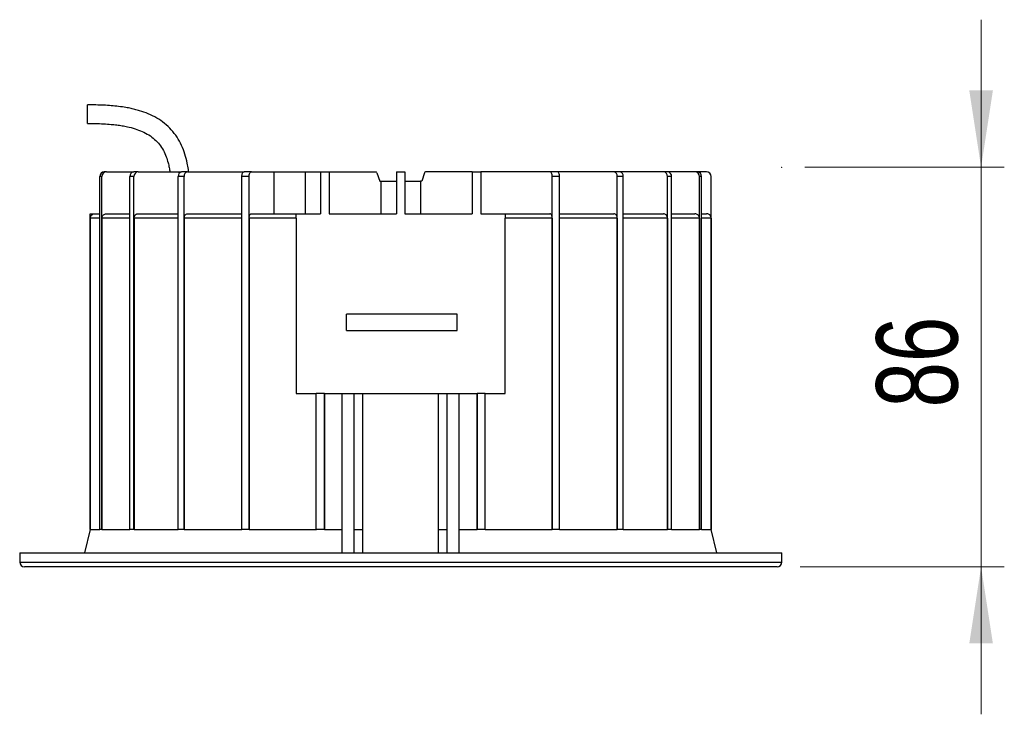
# Model space of a CAD drawing. Header units: millimetres. Extents: x 63 to 107, y 22 to 133.
# Tile 2 of 3: x 63 to 105, y 64 to 94. Entities that reach past the tile are written whole.
import ezdxf

# ---------------------------------------------------------------- set-up
doc = ezdxf.new("R2010")
doc.units = ezdxf.units.MM
doc.header["$PDSIZE"] = -1
doc.styles.add('SLDTEXTSTYLE0', font='TXT', dxfattribs={"width": 0.75})
doc.dimstyles.new('SLDDIMSTYLE0', dxfattribs={"dimtxt": 3.5, "dimasz": 3.302, "dimexe": 0, "dimexo": 0.0625, "dimgap": 0.875, "dimtad": 1, "dimlfac": 5, "dimrnd": 1e-09, "dimzin": 12, "dimdsep": 46, "dimtxsty": 'SLDTEXTSTYLE0', "dimsah": 1, "dimcen": 0.09, "dimadec": 0, "dimazin": 3, "dimtfac": 1, "dimtmove": 0, "dimatfit": 0, "dimfxl": 0, "dimfrac": 2, "dimtolj": 1, "dimtzin": 12, "dimarcsym": 0})

# ---------------------------------------------------------------- blocks, each defined once
blk = doc.blocks.new('_D')
at = {"color": 7, "linetype": 'Continuous', "lineweight": 18}
for p, q in [((104.46, 87.763), (104.46, 94.113)), ((96.876, 87.763), (105.46, 87.763)), ((104.46, 87.763), (104.46, 70.563)), ((96.679, 70.563), (105.46, 70.563)), ((104.46, 70.563), (104.46, 64.213))]:
    blk.add_line(p, q, dxfattribs=at)
for points in [[(104.46, 87.763), (104.968, 91.065), (103.952, 91.065)], [(104.46, 70.563), (103.952, 67.261), (104.968, 67.261)]]:
    blk.add_solid(points, dxfattribs=at)
at = {"color": 7, "linetype": 'Continuous', "lineweight": 18, "insert": (99.948, 77.422), "char_height": 3.5, "attachment_point": 1, "rotation": 90, "style": 'SLDTEXTSTYLE0'}
blk.add_mtext('86', dxfattribs=at)

msp = doc.modelspace()

# ---------------------------------------------------------------- linework, layer by layer
at = {"color": 7, "linetype": 'Continuous', "lineweight": 25}
for p, q in [((66.0028, 89.6431), (66.0028, 90.4431)), ((66.527, 72.1627), (66.527, 87.3627)), ((66.6201, 87.3627), (66.527, 87.3627)), ((66.6201, 72.1627), (66.6201, 87.3627)), ((66.8133, 87.5627), (66.7201, 87.5627)), ((66.8133, 87.5627), (67.9915, 87.5627)), ((67.8183, 72.1627), (67.8183, 87.3627)), ((67.9983, 87.3627), (67.8183, 87.3627)), ((68.1715, 87.5627), (67.9915, 87.5627)), ((67.9983, 72.1627), (67.9983, 87.3627)), ((68.1715, 87.5627), (70.0457, 87.5627)), ((70.1589, 87.3627), (69.9043, 87.3627)), ((69.9043, 72.1627), (69.9043, 87.3627)), ((70.3003, 87.5627), (70.0457, 87.5627)), ((70.1589, 72.1627), (70.1589, 87.3627)), ((70.3003, 87.5627), (72.7428, 87.5627)), ((72.9546, 87.3627), (72.6428, 87.3627)), ((72.6428, 72.1627), (72.6428, 87.3627)), ((73.0546, 87.5627), (72.7428, 87.5627)), ((72.9546, 72.1627), (72.9546, 87.3627)), ((73.0546, 87.5627), (74.0362, 87.5627)), ((74.0362, 85.7627), (74.0362, 87.5627)), ((74.0362, 87.5627), (75.374, 87.5627)), ((75.374, 85.7627), (75.374, 87.5627)), ((75.374, 87.5627), (76.0244, 87.5627)), ((76.0244, 87.5627), (76.0244, 85.7627)), ((76.0244, 87.5627), (76.3971, 87.5627)), ((76.3971, 87.5627), (76.3971, 85.7627)), ((76.3971, 87.5627), (78.4177, 87.5627)), ((78.4482, 87.5242), (78.5763, 87.1627)), ((79.2991, 87.5627), (79.2991, 85.7627)), ((79.2991, 87.5627), (79.6591, 87.5627)), ((79.6591, 87.5627), (79.6591, 85.7627)), ((80.51, 87.5242), (80.3819, 87.1627)), ((82.5611, 87.5627), (80.5405, 87.5627)), ((82.5611, 87.5627), (82.5611, 85.7627)), ((82.5611, 87.5627), (82.9338, 87.5627)), ((82.9338, 87.5627), (82.9338, 85.7627)), ((85.9036, 87.5627), (82.9338, 87.5627)), ((86.2154, 87.5627), (85.9036, 87.5627)), ((86.0036, 72.1627), (86.0036, 87.3627)), ((86.3154, 87.3627), (86.0036, 87.3627)), ((88.6579, 87.5627), (86.2154, 87.5627)), ((86.3154, 72.1627), (86.3154, 87.3627)), ((88.9125, 87.5627), (88.6579, 87.5627)), ((88.7993, 72.1627), (88.7993, 87.3627)), ((89.0539, 87.3627), (88.7993, 87.3627)), ((90.7867, 87.5627), (88.9125, 87.5627)), ((89.0539, 72.1627), (89.0539, 87.3627)), ((90.9667, 87.5627), (90.7867, 87.5627)), ((90.9599, 72.1627), (90.9599, 87.3627)), ((91.1399, 87.3627), (90.9599, 87.3627)), ((92.1449, 87.5627), (90.9667, 87.5627)), ((91.1399, 72.1627), (91.1399, 87.3627)), ((92.238, 87.5627), (92.1449, 87.5627)), ((92.6399, 87.5627), (92.238, 87.5627)), ((92.3381, 72.1627), (92.3381, 87.3627)), ((92.4312, 87.3627), (92.3381, 87.3627)), ((92.4312, 72.1627), (92.4312, 87.3627)), ((92.8399, 72.1627), (92.8399, 87.3627)), ((78.5763, 87.1627), (78.6291, 87.1627)), ((78.6291, 87.1627), (78.6291, 85.7627)), ((78.6291, 87.1627), (79.2991, 87.1627)), ((79.6591, 87.1627), (80.3291, 87.1627)), ((80.3291, 87.1627), (80.3291, 85.7627)), ((80.3819, 87.1627), (80.3291, 87.1627)), ((66.1183, 72.1627), (66.1183, 85.7627)), ((66.1183, 85.7627), (66.3195, 85.7627)), ((66.3195, 85.7627), (66.527, 85.7627)), ((66.8145, 85.7627), (67.8183, 85.7627)), ((68.1726, 85.7627), (69.9043, 85.7627)), ((70.3011, 85.7627), (72.6428, 85.7627)), ((73.0552, 85.7627), (74.9791, 85.7627)), ((74.9791, 85.7627), (76.0244, 85.7627)), ((76.3971, 85.7627), (79.2991, 85.7627)), ((79.6591, 85.7627), (82.5611, 85.7627)), ((82.9338, 85.7627), (83.9791, 85.7627)), ((83.9791, 85.7627), (85.903, 85.7627)), ((86.3154, 85.7627), (88.657, 85.7627)), ((89.0539, 85.7627), (90.7856, 85.7627)), ((91.1399, 85.7627), (92.1437, 85.7627)), ((92.4312, 85.7627), (92.6387, 85.7627)), ((66.5281, 85.5627), (66.1195, 85.5627)), ((66.1195, 85.5627), (66.1195, 72.1627)), ((67.8193, 85.5627), (66.6213, 85.5627)), ((66.6213, 85.5627), (66.6213, 72.1627)), ((69.9052, 85.5627), (67.9993, 85.5627)), ((67.9993, 85.5627), (67.9993, 72.1627)), ((72.6434, 85.5627), (70.1597, 85.5627)), ((70.1597, 85.5627), (70.1597, 72.1627)), ((72.9552, 85.5627), (72.9552, 72.1627)), ((74.9791, 85.5627), (72.9552, 85.5627)), ((74.9791, 85.5627), (74.9791, 78.0227)), ((86.003, 85.5627), (83.9791, 85.5627)), ((83.9791, 78.0227), (83.9791, 85.5627)), ((86.003, 85.5627), (86.003, 72.1627)), ((88.7985, 85.5627), (86.3148, 85.5627)), ((88.7985, 85.5627), (88.7985, 72.1627)), ((90.9588, 85.5627), (89.053, 85.5627)), ((90.9588, 85.5627), (90.9588, 72.1627)), ((92.3369, 85.5627), (91.1388, 85.5627)), ((92.3369, 85.5627), (92.3369, 72.1627)), ((92.8387, 85.5627), (92.4301, 85.5627)), ((92.8387, 85.5627), (92.8387, 72.1627)), ((81.9091, 81.4342), (77.1491, 81.4342)), ((77.1491, 81.0852), (77.1491, 81.4342)), ((81.9091, 81.0852), (81.9091, 81.4342)), ((77.1491, 80.7362), (77.1491, 81.0852)), ((81.9091, 80.7362), (81.9091, 81.0852)), ((77.1491, 80.7362), (81.9091, 80.7362)), ((74.9791, 78.0227), (75.8475, 78.0227)), ((75.8472, 72.1627), (75.8472, 78.0227)), ((76.1949, 78.0227), (75.8472, 78.0227)), ((76.1949, 72.1627), (76.1949, 78.0227)), ((76.1952, 78.0227), (76.1949, 78.0227)), ((76.1952, 78.0227), (76.1952, 72.1627)), ((76.1952, 78.0227), (76.9612, 78.0227)), ((76.9612, 71.1627), (76.9612, 78.0227)), ((76.9612, 78.0227), (77.4812, 78.0227)), ((77.4812, 71.1627), (77.4812, 78.0227)), ((77.4812, 78.0227), (77.8491, 78.0227)), ((77.8491, 71.1627), (77.8491, 78.0227)), ((77.8491, 78.0227), (81.1091, 78.0227)), ((81.1091, 71.1627), (81.1091, 78.0227)), ((81.1091, 78.0227), (81.477, 78.0227)), ((81.477, 71.1627), (81.477, 78.0227)), ((81.477, 78.0227), (81.997, 78.0227)), ((81.997, 71.1627), (81.997, 78.0227)), ((81.997, 78.0227), (82.7629, 78.0227)), ((82.7629, 78.0227), (82.7629, 72.1627)), ((82.7629, 78.0227), (82.7633, 78.0227)), ((82.7633, 72.1627), (82.7633, 78.0227)), ((83.111, 78.0227), (82.7633, 78.0227)), ((83.1107, 78.0227), (83.9791, 78.0227)), ((83.111, 72.1627), (83.111, 78.0227)), ((66.1183, 72.1627), (65.869, 71.1627)), ((66.1195, 72.1627), (66.1183, 72.1627)), ((66.1195, 72.1627), (66.5281, 72.1627)), ((66.5735, 72.1627), (66.527, 72.1627)), ((66.6201, 72.1627), (66.5735, 72.1627)), ((66.6213, 72.1627), (66.6201, 72.1627)), ((66.6213, 72.1627), (67.8193, 72.1627)), ((67.9083, 72.1627), (67.8183, 72.1627)), ((67.9983, 72.1627), (67.9083, 72.1627)), ((67.9993, 72.1627), (67.9983, 72.1627)), ((67.9993, 72.1627), (69.9052, 72.1627)), ((70.0316, 72.1627), (69.9043, 72.1627)), ((70.1589, 72.1627), (70.0316, 72.1627)), ((70.1597, 72.1627), (70.1589, 72.1627)), ((70.1597, 72.1627), (72.6434, 72.1627)), ((72.7987, 72.1627), (72.6428, 72.1627)), ((72.9546, 72.1627), (72.7987, 72.1627)), ((72.9552, 72.1627), (72.9546, 72.1627)), ((72.9552, 72.1627), (75.8475, 72.1627)), ((76.0211, 72.1627), (75.8472, 72.1627)), ((76.1949, 72.1627), (76.0211, 72.1627)), ((76.1952, 72.1627), (76.1949, 72.1627)), ((76.1952, 72.1627), (76.9612, 72.1627)), ((77.4812, 72.1627), (77.8491, 72.1627)), ((81.1091, 72.1627), (81.477, 72.1627)), ((81.997, 72.1627), (82.7629, 72.1627)), ((82.7629, 72.1627), (82.7633, 72.1627)), ((82.9371, 72.1627), (82.7633, 72.1627)), ((83.111, 72.1627), (82.9371, 72.1627)), ((83.1107, 72.1627), (86.003, 72.1627)), ((86.003, 72.1627), (86.0036, 72.1627)), ((86.1595, 72.1627), (86.0036, 72.1627)), ((86.3154, 72.1627), (86.1595, 72.1627)), ((86.3148, 72.1627), (88.7985, 72.1627)), ((88.7985, 72.1627), (88.7993, 72.1627)), ((88.9266, 72.1627), (88.7993, 72.1627)), ((89.0539, 72.1627), (88.9266, 72.1627)), ((89.053, 72.1627), (90.9588, 72.1627)), ((90.9588, 72.1627), (90.9599, 72.1627)), ((91.0499, 72.1627), (90.9599, 72.1627)), ((91.1399, 72.1627), (91.0499, 72.1627)), ((91.1388, 72.1627), (92.3369, 72.1627)), ((92.3369, 72.1627), (92.3381, 72.1627)), ((92.3846, 72.1627), (92.3381, 72.1627)), ((92.4312, 72.1627), (92.3846, 72.1627)), ((92.4301, 72.1627), (92.8387, 72.1627)), ((92.8387, 72.1627), (92.8399, 72.1627)), ((93.0892, 71.1627), (92.8399, 72.1627)), ((63.0791, 71.1627), (63.0791, 70.7627)), ((63.0791, 71.1627), (79.4791, 71.1627)), ((79.4791, 71.1627), (95.8791, 71.1627)), ((95.8791, 70.7627), (95.8791, 71.1627)), ((79.4791, 70.5627), (63.2791, 70.5627)), ((95.6791, 70.5627), (79.4791, 70.5627))]:
    msp.add_line(p, q, dxfattribs=at)
at = {"color": 1, "linetype": 'Continuous', "lineweight": 25}
for p, q in [((63.0791, 70.7627), (79.4791, 70.7627)), ((79.4791, 70.7627), (95.8791, 70.7627))]:
    msp.add_line(p, q, dxfattribs=at)
at = {"color": 7, "linetype": 'Continuous', "lineweight": 25, "flags": 128}
for points in [[(72.6428, 87.3627), (72.6447, 87.4018), (72.6504, 87.4393), (72.6597, 87.4739), (72.6721, 87.5042), (72.6873, 87.529), (72.7045, 87.5475), (72.7233, 87.5589), (72.7428, 87.5627)], [(72.9546, 87.3627), (72.9565, 87.4018), (72.9622, 87.4393), (72.9714, 87.4739), (72.9839, 87.5042), (72.999, 87.529), (73.0163, 87.5475), (73.0351, 87.5589), (73.0546, 87.5627)], [(86.0036, 87.3627), (86.0017, 87.4018), (85.996, 87.4393), (85.9868, 87.4739), (85.9743, 87.5042), (85.9592, 87.529), (85.9419, 87.5475), (85.9231, 87.5589), (85.9036, 87.5627)], [(86.3154, 87.3627), (86.3135, 87.4018), (86.3078, 87.4393), (86.2985, 87.4739), (86.2861, 87.5042), (86.2709, 87.529), (86.2537, 87.5475), (86.2349, 87.5589), (86.2154, 87.5627)]]:
    msp.add_lwpolyline(points, dxfattribs=at)
at = {"color": 7, "linetype": 'Continuous', "lineweight": 25}
for centre, radius, start, end in [((66.7236, 87.3661), 0.1967, 91.01019, 180.97576), ((66.8168, 87.3661), 0.1967, 91.01019, 180.97576), ((68.0059, 87.3752), 0.1881, 94.40195, 183.81126), ((68.1859, 87.3752), 0.1881, 94.40195, 183.81126), ((70.0811, 87.3877), 0.1785, 101.42175, 188.04947), ((70.3356, 87.3877), 0.1785, 101.42175, 188.04947), ((78.4009, 87.5181), 0.0477, 7.40204, 69.42216), ((80.5573, 87.5181), 0.0477, 110.57784, 172.59796), ((88.6226, 87.3877), 0.1785, 351.95053, 78.57825), ((88.8771, 87.3877), 0.1785, 351.95053, 78.57825), ((90.7723, 87.3752), 0.1881, 356.18874, 85.59805), ((90.9523, 87.3752), 0.1881, 356.18874, 85.59805), ((92.1414, 87.3661), 0.1967, 359.02424, 88.98981), ((92.2346, 87.3661), 0.1967, 359.02424, 88.98981), ((92.6399, 87.3627), 0.2, 0, 90), ((63.2791, 70.7627), 0.2, 180, 270), ((95.6791, 70.7627), 0.2, 270, 0)]:
    msp.add_arc(centre, radius, start, end, dxfattribs=at)
for points, knots in [([(70.3526, 87.5627), (70.3484, 87.5987), (70.3339, 87.7234), (70.287, 87.9793), (70.1994, 88.3274), (70.0554, 88.7059), (69.8606, 89.0608), (69.6136, 89.3814), (69.3187, 89.6589), (68.9829, 89.8871), (68.6204, 90.0662), (68.2983, 90.1806), (68.0311, 90.2539), (67.8112, 90.3036), (67.5526, 90.3503), (67.2604, 90.3893), (66.9369, 90.4185), (66.6121, 90.436), (66.2978, 90.4432), (66.095, 90.4431), (66.0028, 90.4431)], [0, 0, 0, 0, 0.0185206, 0.0642538, 0.1330259, 0.2020058, 0.2709068, 0.3394774, 0.4083016, 0.4772559, 0.5465318, 0.6146767, 0.6518815, 0.6882766, 0.7300089, 0.7863471, 0.8391023, 0.8962412, 0.9527877, 1, 1, 1, 1]), ([(66.0028, 89.6431), (66.1139, 89.6431), (66.3451, 89.643), (66.6827, 89.6325), (66.991, 89.6115), (67.2545, 89.5836), (67.4874, 89.55), (67.7495, 89.4999), (68.0416, 89.4245), (68.3537, 89.3089), (68.6397, 89.1584), (68.8918, 88.9707), (69.1024, 88.7449), (69.267, 88.491), (69.3864, 88.2236), (69.464, 87.9741), (69.5159, 87.7551), (69.5353, 87.6238), (69.5443, 87.5627)], [0, 0, 0, 0, 0.0723623, 0.1506706, 0.2200153, 0.2736229, 0.3233284, 0.3732939, 0.4474306, 0.5195745, 0.589662, 0.6573183, 0.7233621, 0.7898056, 0.8535155, 0.9135482, 0.9598022, 1, 1, 1, 1]), ([(66.1195, 85.5627), (66.1201, 85.5739), (66.1213, 85.5991), (66.1346, 85.6452), (66.1656, 85.6965), (66.2186, 85.7396), (66.273, 85.7602), (66.3075, 85.7621), (66.3195, 85.7627)], [0, 0, 0, 0, 0.1068842, 0.2411112, 0.4556293, 0.6701469, 0.8846784, 1, 1, 1, 1]), ([(66.6213, 85.5627), (66.6234, 85.5852), (66.6277, 85.6302), (66.661, 85.6901), (66.71, 85.7353), (66.7643, 85.7593), (66.8002, 85.7618), (66.8145, 85.7627)], [0, 0, 0, 0, 0.214543, 0.4292118, 0.6438893, 0.8585853, 1, 1, 1, 1]), ([(67.9993, 85.5627), (67.9998, 85.5738), (68.0007, 85.5963), (68.0083, 85.6289), (68.0202, 85.66), (68.0365, 85.688), (68.0567, 85.7127), (68.08, 85.733), (68.1062, 85.7484), (68.1371, 85.7602), (68.1598, 85.7618), (68.1726, 85.7627)], [0, 0, 0, 0, 0.1057929, 0.2146503, 0.320504, 0.4294272, 0.5352853, 0.6442127, 0.75008, 0.8590169, 1, 1, 1, 1]), ([(70.1597, 85.5627), (70.1613, 85.5852), (70.1644, 85.6302), (70.1888, 85.6901), (70.2246, 85.7353), (70.2644, 85.7593), (70.2907, 85.7618), (70.3011, 85.7627)], [0, 0, 0, 0, 0.214543, 0.4292118, 0.6438893, 0.8585853, 1, 1, 1, 1]), ([(72.9552, 85.5627), (72.9563, 85.5852), (72.9585, 85.6302), (72.9757, 85.6901), (73.0011, 85.7353), (73.0292, 85.7593), (73.0478, 85.7618), (73.0552, 85.7627)], [0, 0, 0, 0, 0.214543, 0.4292118, 0.6438893, 0.8585853, 1, 1, 1, 1]), ([(74.9791, 85.5627), (74.9791, 85.5727), (74.9791, 85.6037), (74.9791, 85.6544), (74.9791, 85.7068), (74.9791, 85.7452), (74.9791, 85.7612), (74.9791, 85.7624), (74.9791, 85.7627)], [0, 0, 0, 0, 0.0919519, 0.28800496, 0.48718197, 0.69553574, 0.91602963, 1, 1, 1, 1]), ([(83.9791, 85.7627), (83.9791, 85.7616), (83.9791, 85.7588), (83.9791, 85.7316), (83.9791, 85.6812), (83.9791, 85.6213), (83.9791, 85.5804), (83.9791, 85.5627)], [0, 0, 0, 0, 0.15711387, 0.3922438, 0.62069184, 0.8362081, 1, 1, 1, 1]), ([(86.003, 85.5627), (86.0019, 85.5852), (85.9997, 85.6302), (85.9825, 85.6901), (85.9571, 85.7353), (85.929, 85.7593), (85.9104, 85.7618), (85.903, 85.7627)], [0, 0, 0, 0, 0.214543, 0.4292118, 0.6438893, 0.8585853, 1, 1, 1, 1]), ([(88.7985, 85.5627), (88.7969, 85.5852), (88.7938, 85.6302), (88.7694, 85.6901), (88.7335, 85.7353), (88.6938, 85.7593), (88.6675, 85.7618), (88.657, 85.7627)], [0, 0, 0, 0, 0.21454301, 0.42921178, 0.64388928, 0.85858535, 1, 1, 1, 1]), ([(90.9588, 85.5627), (90.9569, 85.5852), (90.9531, 85.6302), (90.9233, 85.6901), (90.8793, 85.7353), (90.8306, 85.7593), (90.7984, 85.7618), (90.7856, 85.7627)], [0, 0, 0, 0, 0.214543, 0.4292118, 0.6438893, 0.8585853, 1, 1, 1, 1]), ([(92.3369, 85.5627), (92.3348, 85.5852), (92.3305, 85.6302), (92.2972, 85.6901), (92.2482, 85.7353), (92.1939, 85.7593), (92.1579, 85.7618), (92.1437, 85.7627)], [0, 0, 0, 0, 0.214543, 0.4292118, 0.6438893, 0.8585853, 1, 1, 1, 1]), ([(92.8387, 85.5627), (92.837, 85.5822), (92.8335, 85.624), (92.8033, 85.6827), (92.7546, 85.7302), (92.6967, 85.7582), (92.6565, 85.7613), (92.6387, 85.7627)], [0, 0, 0, 0, 0.1856437, 0.4002785, 0.6149234, 0.8295863, 1, 1, 1, 1])]:
    msp.add_open_spline(points, degree=3, knots=knots, dxfattribs=at)
at = {"color": 7, "linetype": 'Continuous', "lineweight": 0}
msp.add_point((95.8756, 87.7627), dxfattribs=at)

# ---------------------------------------------------------------- dimensions: what is measured, and where the dimension line sits
at = {"color": 7, "linetype": 'Continuous', "lineweight": 18}
dim = msp.add_linear_dim(base=(104.4595, 70.5627), p1=(95.8756, 87.7627), p2=(95.6791, 70.5627), angle=90, dimstyle='SLDDIMSTYLE0', dxfattribs=at)
dim.commit()
dim.dimension.update_dxf_attribs({"geometry": '_D', "text_midpoint": (104.4595, 80.0076), "dimtype": 160})

doc.saveas('drawing.dxf')
